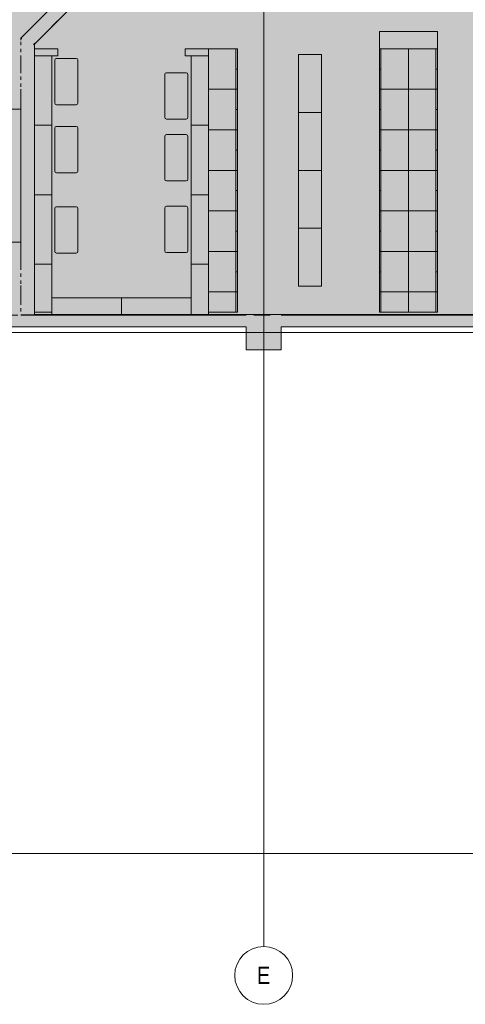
# Model space of a CAD drawing. Header units: millimetres. Extents: x 0 to 1184, y 0 to 836.
# Tile 29 of 256: x 399 to 476, y 154 to 324. Entities that reach past the tile are written whole.
import ezdxf
from ezdxf.xclip import XClip

# ---------------------------------------------------------------- set-up
doc = ezdxf.new("R2010")
doc.units = ezdxf.units.MM
doc.header["$MEASUREMENT"] = 0
doc.header["$XCLIPFRAME"] = 0
doc.linetypes.add('Штриховая', pattern=[5.644444, 2.822222, -2.822222])
doc.linetypes.add('Штрихпунктирная', pattern=[6.702778, 3.527778, -1.763889, 0, -1.411111])
for name, color, linetype in [('1._1-й этаж (9)_2_Элемент Модели - Оси', 7, 'Continuous'), ('Интерьер - Мебель', 7, 'Continuous'), ('Интерьер - Фитостена', 7, 'Continuous'), ('Конструктив - ГКЛ', 7, 'Continuous'), ('Конструктив - Колонны', 7, 'Continuous'), ('Конструктив - Стены Блок 200 нов', 7, 'Continuous'), ('Конструктив - Стены Внутр сущ.', 7, 'Continuous'), ('Элемент Модели - Зона', 7, 'Continuous'), ('Элемент Модели - Оси', 7, 'Continuous')]:
    doc.layers.add(name, color=color, linetype=linetype)
doc.styles.add('СГЕНЕРИР_СТИЛЬ_1', font='txt')

# ---------------------------------------------------------------- blocks, each defined once
blk = doc.blocks.new('Чертеж_1_2', base_point=(-278.48, 193.25))
at = {"layer": '1._1-й этаж (9)_2_Элемент Модели - Оси', "color": 7, "linetype": 'Штрихпунктирная', "lineweight": 15}
blk.add_line((441.52, 166.93), (441.52, 163.5), dxfattribs=at)
at = {"layer": '1._1-й этаж (9)_2_Элемент Модели - Оси', "color": 7, "linetype": 'Continuous', "lineweight": 15}
blk.add_circle((441.52, 158.5), 5, dxfattribs=at)
at = {"layer": '1._1-й этаж (9)_2_Элемент Модели - Оси', "color": 7, "linetype": 'Continuous', "lineweight": 15, "insert": (440.36, 158.52), "char_height": 3, "attachment_point": 4, "style": 'СГЕНЕРИР_СТИЛЬ_1'}
blk.add_mtext('\\A1;{\\pql;\\pt0;\\fArial Narrow|b0|i0|c204|p34;E}', dxfattribs=at)
blk = doc.blocks.new('Чертеж_4_4', base_point=(-278.48, 89.56))
at = {"layer": 'Интерьер - Мебель', "linetype": 'Continuous', "lineweight": 0, "true_color": 0xffffff}
for points in [[(405.97, 317.36), (405.97, 318.56), (401.97, 318.56), (401.97, 317.36)], [(431.97, 317.36), (431.97, 318.56), (427.97, 318.56), (427.97, 317.36)], [(436.97, 318.56), (431.97, 318.56), (431.97, 311.56), (436.97, 311.56)], [(461.52, 318.56), (461.52, 311.56), (466.52, 311.56), (466.52, 318.56)], [(471.52, 318.56), (466.52, 318.56), (466.52, 311.56), (471.52, 311.56)], [(451.52, 317.56), (447.52, 317.56), (447.52, 307.56), (451.52, 307.56)], [(436.97, 311.56), (431.97, 311.56), (431.97, 304.56), (436.97, 304.56)], [(461.52, 311.56), (461.52, 304.56), (466.52, 304.56), (466.52, 311.56)], [(471.52, 311.56), (466.52, 311.56), (466.52, 304.56), (471.52, 304.56)], [(451.52, 307.56), (447.52, 307.56), (447.52, 297.56), (451.52, 297.56)], [(436.97, 304.56), (431.97, 304.56), (431.97, 297.56), (436.97, 297.56)], [(461.52, 304.56), (461.52, 297.56), (466.52, 297.56), (466.52, 304.56)], [(471.52, 304.56), (466.52, 304.56), (466.52, 297.56), (471.52, 297.56)], [(436.97, 297.56), (431.97, 297.56), (431.97, 290.56), (436.97, 290.56)], [(451.52, 297.56), (447.52, 297.56), (447.52, 287.56), (451.52, 287.56)], [(461.52, 297.56), (461.52, 290.56), (466.52, 290.56), (466.52, 297.56)], [(471.52, 297.56), (466.52, 297.56), (466.52, 290.56), (471.52, 290.56)], [(436.97, 290.56), (431.97, 290.56), (431.97, 283.56), (436.97, 283.56)], [(461.52, 290.56), (461.52, 283.56), (466.52, 283.56), (466.52, 290.56)], [(471.52, 290.56), (466.52, 290.56), (466.52, 283.56), (471.52, 283.56)], [(451.52, 287.56), (447.52, 287.56), (447.52, 277.56), (451.52, 277.56)], [(436.97, 283.56), (431.97, 283.56), (431.97, 276.56), (436.97, 276.56)], [(461.52, 283.56), (461.52, 276.56), (466.52, 276.56), (466.52, 283.56)], [(471.52, 283.56), (466.52, 283.56), (466.52, 276.56), (471.52, 276.56)], [(436.97, 273.06), (436.97, 276.56), (431.97, 276.56), (431.97, 273.06)], [(461.52, 273.06), (466.52, 273.06), (466.52, 276.56), (461.52, 276.56)], [(471.52, 273.06), (471.52, 276.56), (466.52, 276.56), (466.52, 273.06)]]:
    blk.add_hatch(color=7, dxfattribs=at).paths.add_polyline_path(points)
at = {"layer": 'Интерьер - Фитостена', "linetype": 'Continuous', "lineweight": 0, "true_color": 0xffffff}
blk.add_hatch(color=7, dxfattribs=at).paths.add_polyline_path([(399.57, 285.16), (399.57, 308.16), (397.57, 308.16), (397.57, 285.16)])
at = {"layer": 'Конструктив - ГКЛ', "linetype": 'Continuous', "lineweight": 0, "true_color": 0x606060}
for points in [[(399.57, 272.68), (399.57, 272.56), (399.77, 272.56), (399.77, 272.68)], [(401.77, 272.56), (401.97, 272.56), (401.97, 272.68), (401.77, 272.68)], [(534.52, 272.68), (402.02, 272.68), (402.02, 272.56), (534.52, 272.56)]]:
    blk.add_hatch(color=251, dxfattribs=at).paths.add_polyline_path(points)
at = {"layer": 'Конструктив - Колонны', "linetype": 'Continuous', "lineweight": 0, "true_color": 0x000000}
for points in [[(438.52, 270.56), (444.52, 270.56), (444.52, 272.56), (438.52, 272.56)], [(444.52, 270.56), (438.52, 270.56), (438.52, 266.56), (444.52, 266.56)]]:
    blk.add_hatch(color=18, dxfattribs=at).paths.add_polyline_path(points)
at = {"layer": 'Конструктив - Стены Блок 200 нов', "linetype": 'Continuous', "lineweight": 0, "true_color": 0x000000}
for points in [[(411.52, 332.33), (399.77, 320.58), (399.77, 320.29), (411.66, 332.19)], [(401.77, 319.46), (413.07, 330.77), (412.33, 331.52), (411.66, 332.19), (401.77, 322.29)], [(413.07, 330.77), (401.97, 319.66), (401.97, 319.38), (413.21, 330.63)], [(401.77, 322.29), (399.77, 320.29), (401.77, 319.46)], [(399.77, 320.58), (399.57, 320.38), (399.77, 320.29)], [(399.57, 320.09), (399.77, 320.29), (399.57, 320.38)], [(399.57, 272.68), (399.77, 272.68), (399.77, 320.29), (399.57, 320.09)], [(401.77, 319.46), (399.77, 320.29), (399.77, 317.46)], [(399.77, 317.46), (399.77, 272.68), (401.77, 272.68), (401.77, 319.46)], [(401.97, 319.66), (401.77, 319.46), (401.97, 319.38)], [(401.97, 319.38), (401.77, 319.46), (401.77, 319.18)], [(401.77, 319.18), (401.77, 272.68), (401.97, 272.68), (401.97, 319.38)], [(401.77, 272.68), (399.77, 272.68), (399.77, 272.56), (401.77, 272.56)]]:
    blk.add_hatch(color=18, dxfattribs=at).paths.add_polyline_path(points)
at = {"layer": 'Конструктив - Стены Внутр сущ.', "linetype": 'Continuous', "lineweight": 0, "true_color": 0x000000}
for points in [[(354.52, 270.56), (438.52, 270.56), (438.52, 272.56), (354.52, 272.56)], [(444.52, 270.56), (528.52, 270.56), (528.52, 272.56), (444.52, 272.56)]]:
    blk.add_hatch(color=18, dxfattribs=at).paths.add_polyline_path(points)
at = {"layer": 'Элемент Модели - Зона', "linetype": 'Continuous', "lineweight": 0, "true_color": 0xf7e7a8}
h = blk.add_hatch(color=41, dxfattribs=at)
h.paths.add_polyline_path([(83.02, 364.94), (82.62, 364.94), (82.62, 272.56), (174.52, 272.56), (399.57, 272.56), (399.57, 320.39), (438.38, 359.21), (438.52, 359.06), (438.72, 359.06), (438.72, 359.26), (438.32, 359.26), (438.32, 359.9), (399.57, 398.65), (399.57, 426.46), (378.07, 426.46), (378.07, 450.36), (354.52, 450.36), (354.52, 446.56), (348.52, 446.56), (348.52, 450.36), (264.52, 450.36), (264.52, 446.56), (263.97, 446.56), (263.97, 435.54), (228.34, 399.92), (174.52, 399.92), (174.52, 366.06), (174.52, 364.94), (174.52, 360.06), (168.52, 360.06), (168.52, 364.94), (89.02, 364.94), (89.02, 360.06), (83.02, 360.06)])
h.paths.add_polyline_path([(89.02, 353.06), (83.02, 353.06), (83.02, 359.06), (89.02, 359.06)], flags=0)
h.paths.add_polyline_path([(168.52, 353.06), (168.52, 359.06), (174.52, 359.06), (174.52, 353.06)], flags=0)
h.paths.add_polyline_path([(258.52, 366.06), (264.52, 366.06), (264.52, 360.06), (258.52, 360.06)], flags=0)
h.paths.add_polyline_path([(264.52, 353.06), (258.52, 353.06), (258.52, 359.06), (264.52, 359.06)], flags=0)
h.paths.add_polyline_path([(354.52, 353.06), (348.52, 353.06), (348.52, 359.06), (354.52, 359.06)], flags=0)
h.paths.add_polyline_path([(348.52, 360.06), (348.52, 366.06), (354.52, 366.06), (354.52, 360.06)], flags=0)
at = {"layer": 'Элемент Модели - Зона', "linetype": 'Continuous', "lineweight": 0, "true_color": 0xcff3d8}
h = blk.add_hatch(color=254, dxfattribs=at)
h.paths.add_polyline_path([(401.97, 319.4), (401.97, 272.56), (534.52, 272.56), (534.52, 182.56), (708.52, 182.56), (712.32, 182.56), (712.32, 266.56), (708.52, 266.56), (708.52, 272.56), (712.32, 272.56), (712.32, 309.06), (665.32, 309.06), (665.32, 333.76), (626.92, 333.76), (626.92, 353.06), (622.02, 353.06), (622.02, 356.86), (621.02, 356.86), (621.02, 353.06), (615.02, 353.06), (615.02, 356.86), (534.52, 356.86), (534.52, 353.06), (528.52, 353.06), (528.52, 356.86), (444.52, 356.86), (444.52, 353.06), (438.52, 353.06), (438.52, 355.95)])
h.paths.add_polyline_path([(621.02, 266.56), (615.02, 266.56), (615.02, 272.56), (621.02, 272.56)], flags=0)
h.paths.add_polyline_path([(628.02, 266.56), (622.02, 266.56), (622.02, 272.56), (628.02, 272.56)], flags=0)
at = {"layer": 'Интерьер - Мебель', "color": 7, "linetype": 'Continuous', "lineweight": 15}
for p, q in [((461.52, 318.56), (461.52, 321.56)), ((461.52, 321.56), (471.52, 321.56)), ((471.52, 321.56), (471.52, 318.56)), ((436.72, 318.56), (436.72, 311.56)), ((436.97, 318.56), (436.72, 318.56)), ((461.52, 318.56), (461.77, 318.56)), ((471.52, 318.56), (461.52, 318.56)), ((461.77, 318.56), (461.77, 311.56)), ((471.27, 318.56), (471.27, 311.56)), ((471.52, 318.56), (471.27, 318.56)), ((401.97, 305.36), (401.97, 317.36)), ((401.97, 317.36), (404.97, 317.36)), ((404.97, 317.36), (404.97, 305.36)), ((405.45, 316.61), (405.45, 309.21)), ((409.15, 316.91), (405.75, 316.91)), ((409.45, 309.21), (409.45, 316.61)), ((428.97, 305.36), (428.97, 317.36)), ((428.97, 317.36), (431.97, 317.36)), ((431.97, 317.36), (431.97, 305.36)), ((436.97, 315.06), (436.72, 315.06)), ((461.52, 315.06), (461.77, 315.06)), ((471.52, 315.06), (471.27, 315.06)), ((424.43, 314.13), (424.43, 306.73)), ((428.13, 314.43), (424.73, 314.43)), ((428.43, 306.73), (428.43, 314.13)), ((436.72, 311.56), (436.72, 304.56)), ((436.97, 311.56), (436.72, 311.56)), ((461.52, 311.56), (461.77, 311.56)), ((461.77, 311.56), (461.77, 304.56)), ((471.27, 311.56), (471.27, 304.56)), ((471.52, 311.56), (471.27, 311.56)), ((405.75, 308.91), (409.15, 308.91)), ((436.97, 308.06), (436.72, 308.06)), ((461.52, 308.06), (461.77, 308.06)), ((471.52, 308.06), (471.27, 308.06)), ((424.73, 306.43), (428.13, 306.43)), ((404.97, 305.36), (401.97, 305.36)), ((401.97, 293.36), (401.97, 305.36)), ((401.97, 305.36), (404.97, 305.36)), ((404.97, 305.36), (404.97, 293.36)), ((405.45, 304.85), (405.45, 297.45)), ((409.15, 305.15), (405.75, 305.15)), ((409.45, 297.45), (409.45, 304.85)), ((431.97, 305.36), (428.97, 305.36)), ((428.97, 293.36), (428.97, 305.36)), ((428.97, 305.36), (431.97, 305.36)), ((431.97, 305.36), (431.97, 293.36)), ((436.72, 304.56), (436.72, 297.56)), ((436.97, 304.56), (436.72, 304.56)), ((461.52, 304.56), (461.77, 304.56)), ((461.77, 304.56), (461.77, 297.56)), ((471.27, 304.56), (471.27, 297.56)), ((471.52, 304.56), (471.27, 304.56)), ((424.43, 303.43), (424.43, 296.03)), ((428.13, 303.73), (424.73, 303.73)), ((428.43, 296.03), (428.43, 303.43)), ((436.97, 301.06), (436.72, 301.06)), ((461.52, 301.06), (461.77, 301.06)), ((471.52, 301.06), (471.27, 301.06)), ((405.75, 297.15), (409.15, 297.15)), ((436.72, 297.56), (436.72, 290.56)), ((436.97, 297.56), (436.72, 297.56)), ((461.52, 297.56), (461.77, 297.56)), ((461.77, 297.56), (461.77, 290.56)), ((471.27, 297.56), (471.27, 290.56)), ((471.52, 297.56), (471.27, 297.56)), ((424.73, 295.73), (428.13, 295.73)), ((404.97, 293.36), (401.97, 293.36)), ((401.97, 281.36), (401.97, 293.36)), ((401.97, 293.36), (404.97, 293.36)), ((404.97, 293.36), (404.97, 281.36)), ((431.97, 293.36), (428.97, 293.36)), ((428.97, 281.36), (428.97, 293.36)), ((428.97, 293.36), (431.97, 293.36)), ((431.97, 293.36), (431.97, 281.36)), ((436.97, 294.06), (436.72, 294.06)), ((461.52, 294.06), (461.77, 294.06)), ((471.52, 294.06), (471.27, 294.06)), ((405.45, 290.97), (405.45, 283.57)), ((409.15, 291.27), (405.75, 291.27)), ((409.45, 283.57), (409.45, 290.97)), ((424.43, 291.06), (424.43, 283.66)), ((428.13, 291.36), (424.73, 291.36)), ((428.43, 283.66), (428.43, 291.06)), ((436.72, 290.56), (436.72, 283.56)), ((436.97, 290.56), (436.72, 290.56)), ((461.52, 290.56), (461.77, 290.56)), ((461.77, 290.56), (461.77, 283.56)), ((471.27, 290.56), (471.27, 283.56)), ((471.52, 290.56), (471.27, 290.56)), ((436.97, 287.06), (436.72, 287.06)), ((461.52, 287.06), (461.77, 287.06)), ((471.52, 287.06), (471.27, 287.06)), ((405.75, 283.27), (409.15, 283.27)), ((424.73, 283.36), (428.13, 283.36)), ((436.72, 283.56), (436.72, 276.56)), ((436.97, 283.56), (436.72, 283.56)), ((461.52, 283.56), (461.77, 283.56)), ((461.77, 283.56), (461.77, 276.56)), ((471.27, 283.56), (471.27, 276.56)), ((471.52, 283.56), (471.27, 283.56)), ((404.97, 281.36), (401.97, 281.36)), ((401.97, 273.06), (401.97, 281.36)), ((401.97, 281.36), (404.97, 281.36)), ((404.97, 281.36), (404.97, 273.06)), ((431.97, 281.36), (428.97, 281.36)), ((428.97, 272.56), (428.97, 281.36)), ((428.97, 281.36), (431.97, 281.36)), ((431.97, 281.36), (431.97, 272.56)), ((436.97, 280.06), (436.72, 280.06)), ((461.52, 280.06), (461.77, 280.06)), ((471.52, 280.06), (471.27, 280.06)), ((404.97, 275.56), (416.97, 275.56)), ((404.97, 272.56), (404.97, 275.56)), ((416.97, 275.56), (416.97, 272.56)), ((416.97, 275.56), (428.97, 275.56)), ((416.97, 272.56), (416.97, 275.56)), ((428.97, 275.56), (428.97, 272.56)), ((436.72, 273.06), (436.72, 276.56)), ((461.77, 273.06), (461.77, 276.56)), ((471.27, 273.06), (471.27, 276.56)), ((404.97, 273.06), (401.97, 273.06)), ((416.97, 272.56), (404.97, 272.56)), ((428.97, 272.56), (416.97, 272.56)), ((431.97, 272.56), (428.97, 272.56)), ((436.97, 273.06), (436.72, 273.06)), ((461.52, 273.06), (461.77, 273.06)), ((471.52, 273.06), (471.27, 273.06))]:
    blk.add_line(p, q, dxfattribs=at)
at = {"layer": 'Интерьер - Мебель', "color": 7, "linetype": 'Continuous', "lineweight": 15, "flags": 128}
for points in [[(405.97, 317.36), (401.97, 317.36), (401.97, 318.56), (405.97, 318.56)], [(431.97, 317.36), (427.97, 317.36), (427.97, 318.56), (431.97, 318.56)], [(436.97, 318.56), (436.97, 311.56), (431.97, 311.56), (431.97, 318.56)], [(461.52, 318.56), (461.52, 311.56), (466.52, 311.56), (466.52, 318.56)], [(471.52, 318.56), (471.52, 311.56), (466.52, 311.56), (466.52, 318.56)], [(451.52, 317.56), (451.52, 307.56), (447.52, 307.56), (447.52, 317.56)], [(436.97, 311.56), (436.97, 304.56), (431.97, 304.56), (431.97, 311.56)], [(461.52, 311.56), (461.52, 304.56), (466.52, 304.56), (466.52, 311.56)], [(471.52, 311.56), (471.52, 304.56), (466.52, 304.56), (466.52, 311.56)], [(451.52, 307.56), (451.52, 297.56), (447.52, 297.56), (447.52, 307.56)], [(436.97, 304.56), (436.97, 297.56), (431.97, 297.56), (431.97, 304.56)], [(461.52, 304.56), (461.52, 297.56), (466.52, 297.56), (466.52, 304.56)], [(471.52, 304.56), (471.52, 297.56), (466.52, 297.56), (466.52, 304.56)], [(436.97, 297.56), (436.97, 290.56), (431.97, 290.56), (431.97, 297.56)], [(451.52, 297.56), (451.52, 287.56), (447.52, 287.56), (447.52, 297.56)], [(461.52, 297.56), (461.52, 290.56), (466.52, 290.56), (466.52, 297.56)], [(471.52, 297.56), (471.52, 290.56), (466.52, 290.56), (466.52, 297.56)], [(436.97, 290.56), (436.97, 283.56), (431.97, 283.56), (431.97, 290.56)], [(461.52, 290.56), (461.52, 283.56), (466.52, 283.56), (466.52, 290.56)], [(471.52, 290.56), (471.52, 283.56), (466.52, 283.56), (466.52, 290.56)], [(451.52, 287.56), (451.52, 277.56), (447.52, 277.56), (447.52, 287.56)], [(436.97, 283.56), (436.97, 276.56), (431.97, 276.56), (431.97, 283.56)], [(461.52, 283.56), (461.52, 276.56), (466.52, 276.56), (466.52, 283.56)], [(471.52, 283.56), (471.52, 276.56), (466.52, 276.56), (466.52, 283.56)], [(436.97, 273.06), (436.97, 276.56), (431.97, 276.56), (431.97, 273.06)], [(461.52, 273.06), (461.52, 276.56), (466.52, 276.56), (466.52, 273.06)], [(471.52, 273.06), (471.52, 276.56), (466.52, 276.56), (466.52, 273.06)]]:
    blk.add_lwpolyline(points, close=True, dxfattribs=at)
at = {"layer": 'Интерьер - Мебель', "color": 7, "linetype": 'Continuous', "lineweight": 15}
for centre, start, end in [((405.75, 316.61), 90, 180), ((409.15, 316.61), 0, 90), ((424.73, 314.13), 90, 180), ((428.13, 314.13), 0, 90), ((405.75, 309.21), 180, 270), ((409.15, 309.21), 270, 0), ((424.73, 306.73), 180, 270), ((428.13, 306.73), 270, 0), ((405.75, 304.85), 90, 180), ((409.15, 304.85), 0, 90), ((424.73, 303.43), 90, 180), ((428.13, 303.43), 0, 90), ((405.75, 297.45), 180, 270), ((409.15, 297.45), 270, 0), ((424.73, 296.03), 180, 270), ((428.13, 296.03), 270, 0), ((405.75, 290.97), 90, 180), ((409.15, 290.97), 0, 90), ((424.73, 291.06), 90, 180), ((428.13, 291.06), 0, 90), ((405.75, 283.57), 180, 270), ((409.15, 283.57), 270, 0), ((424.73, 283.66), 180, 270), ((428.13, 283.66), 270, 0)]:
    blk.add_arc(centre, 0.3, start, end, dxfattribs=at)
at = {"layer": 'Интерьер - Фитостена', "color": 7, "linetype": 'Continuous', "lineweight": 15, "flags": 128}
blk.add_lwpolyline([(399.57, 285.16), (399.57, 308.16), (397.57, 308.16), (397.57, 285.16)], close=True, dxfattribs=at)
at = {"layer": 'Конструктив - ГКЛ', "color": 7, "linetype": 'Continuous', "lineweight": 15}
blk.add_line((399.77, 272.56), (401.77, 272.56), dxfattribs=at)
at = {"layer": 'Конструктив - ГКЛ', "color": 7, "linetype": 'Continuous', "lineweight": 15, "flags": 128}
for points in [[(399.57, 272.56), (401.97, 272.56)], [(534.64, 272.68), (402.02, 272.68)], [(402.02, 272.56), (438.52, 272.56)], [(444.52, 272.56), (528.52, 272.56)]]:
    blk.add_lwpolyline(points, dxfattribs=at)
at = {"layer": 'Конструктив - Колонны', "color": 7, "linetype": 'Continuous', "lineweight": 15}
for p, q in [((441.52, 270.36), (441.52, 273.36)), ((440.72, 269.56), (437.72, 269.56)), ((441.52, 268.76), (441.52, 265.76)), ((442.32, 269.56), (445.32, 269.56))]:
    blk.add_line(p, q, dxfattribs=at)
at = {"layer": 'Конструктив - Колонны', "color": 7, "linetype": 'Continuous', "lineweight": 15, "flags": 128}
blk.add_lwpolyline([(438.52, 270.56), (438.52, 266.56), (444.52, 266.56), (444.52, 270.56)], dxfattribs=at)
at = {"layer": 'Конструктив - Колонны', "color": 7, "linetype": 'Continuous', "lineweight": 15}
blk.add_point((441.52, 269.56), dxfattribs=at)
at = {"layer": 'Конструктив - Стены Блок 200 нов', "color": 7, "linetype": 'Continuous', "lineweight": 15, "flags": 128}
for points in [[(411.52, 332.33), (399.77, 320.58)], [(401.97, 319.38), (413.21, 330.63)], [(399.57, 320.38), (399.77, 320.58)], [(399.57, 320.38), (399.57, 320.37)], [(399.57, 319.77), (399.57, 319.18)], [(399.57, 318.58), (399.57, 317.98)], [(401.97, 272.68), (401.97, 319.38)], [(399.57, 317.38), (399.57, 316.78)], [(399.57, 316.18), (399.57, 315.58)], [(399.57, 314.98), (399.57, 314.38)], [(399.57, 313.78), (399.57, 313.18)], [(399.57, 312.58), (399.57, 311.98)], [(399.57, 311.38), (399.57, 310.78)], [(399.57, 310.18), (399.57, 282.76)], [(399.57, 282.16), (399.57, 281.56)], [(399.57, 280.96), (399.57, 280.36)], [(399.57, 279.76), (399.57, 279.16)], [(399.57, 278.56), (399.57, 277.96)], [(399.57, 277.36), (399.57, 276.76)], [(399.57, 276.16), (399.57, 275.56)], [(399.57, 274.96), (399.57, 274.36)], [(399.57, 273.76), (399.57, 273.16)]]:
    blk.add_lwpolyline(points, dxfattribs=at)
at = {"layer": 'Конструктив - Стены Внутр сущ.', "color": 7, "linetype": 'Continuous', "lineweight": 15, "flags": 128}
for points in [[(401.97, 272.56), (399.57, 272.56)], [(438.52, 272.56), (402.02, 272.56)], [(528.52, 272.56), (444.52, 272.56)], [(354.52, 270.56), (438.52, 270.56)], [(444.52, 270.56), (528.52, 270.56)]]:
    blk.add_lwpolyline(points, dxfattribs=at)
at = {"layer": 'Элемент Модели - Зона', "color": 7, "linetype": 'Штриховая', "lineweight": 15, "flags": 128}
for points in [[(83.02, 364.94), (82.62, 364.94), (82.62, 272.56), (174.52, 272.56), (399.57, 272.56), (399.57, 320.39), (438.38, 359.21), (438.52, 359.06), (438.72, 359.06), (438.72, 359.26), (438.32, 359.26), (438.32, 359.9), (399.57, 398.65), (399.57, 426.46), (378.07, 426.46), (378.07, 450.36), (354.52, 450.36), (354.52, 446.56), (348.52, 446.56), (348.52, 450.36), (264.52, 450.36), (264.52, 446.56), (263.97, 446.56), (263.97, 435.54), (228.34, 399.92), (174.52, 399.92), (174.52, 366.06), (174.52, 364.94), (174.52, 360.06), (168.52, 360.06), (168.52, 364.94), (89.02, 364.94), (89.02, 360.06), (83.02, 360.06)], [(401.97, 319.4), (401.97, 272.56), (534.52, 272.56), (534.52, 182.56), (708.52, 182.56), (712.32, 182.56), (712.32, 266.56), (708.52, 266.56), (708.52, 272.56), (712.32, 272.56), (712.32, 309.06), (665.32, 309.06), (665.32, 333.76), (626.92, 333.76), (626.92, 353.06), (622.02, 353.06), (622.02, 356.86), (621.02, 356.86), (621.02, 353.06), (615.02, 353.06), (615.02, 356.86), (534.52, 356.86), (534.52, 353.06), (528.52, 353.06), (528.52, 356.86), (444.52, 356.86), (444.52, 353.06), (438.52, 353.06), (438.52, 355.95)]]:
    blk.add_lwpolyline(points, close=True, dxfattribs=at)
at = {"layer": 'Элемент Модели - Оси', "color": 7, "linetype": 'Continuous', "lineweight": 15}
for p, q in [((441.52, 828.73), (441.52, 166.93)), ((57.32, 269.56), (1181.05, 269.56)), ((57.32, 179.56), (1181.05, 179.56))]:
    blk.add_line(p, q, dxfattribs=at)

msp = doc.modelspace()

# ---------------------------------------------------------------- block references
at = {"color": 161, "linetype": 'Continuous', "lineweight": 40, "true_color": 0x83aefe}
ref = msp.add_blockref('Чертеж_1_2', (-278.48, 193.25), dxfattribs=at)
XClip(ref).set_block_clipping_path([(71.3169114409, 151.7660533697), (1181.0522393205, 166.9277917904)])

# ---------------------------------------------------------------- next in the draw order: block references
ref = msp.add_blockref('Чертеж_4_4', (-278.48, 89.56), dxfattribs=at)
XClip(ref).set_block_clipping_path([(57.3201676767, 166.9277917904), (1181.0522393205, 828.727105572)])

doc.saveas('drawing.dxf')
